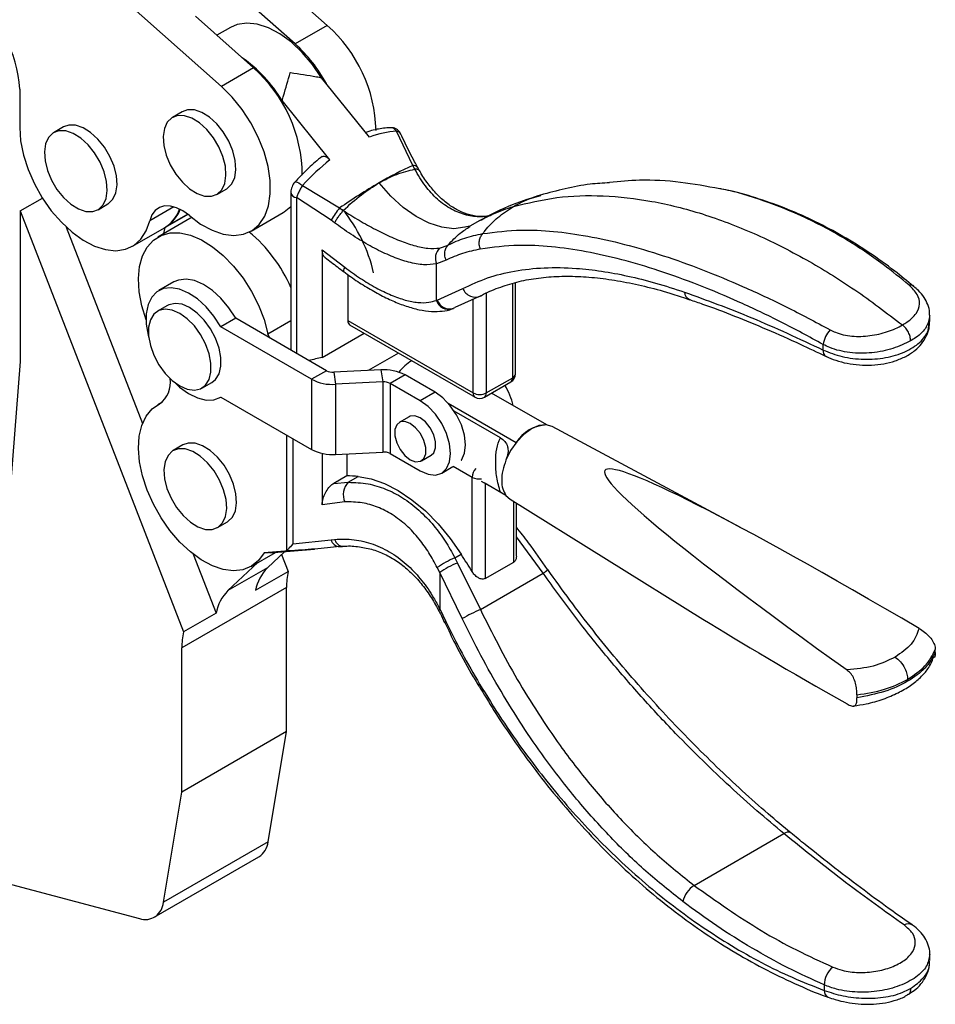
# Model space of a CAD drawing. Extents: x 35 to 398, y 17 to 289.
# Tile 6 of 7: x 332 to 398, y 156 to 226. Entities that reach past the tile are written whole.
import ezdxf

# ---------------------------------------------------------------- set-up
doc = ezdxf.new("R2010")
doc.units = 0
doc.layers.get('0').update_dxf_attribs({"linetype": 'CONTINUOUS'})

msp = doc.modelspace()

# ---------------------------------------------------------------- linework, layer by layer
at = {"color": 7, "linetype": 'CONTINUOUS'}
for p, q in [((354.1446, 226.0383), (339.9503, 238.6245)), ((346.6021, 221.6842), (332.4078, 234.2704)), ((351.8583, 224.7185), (347.6992, 228.4063)), ((348.8884, 223.004), (344.7294, 226.6919)), ((347.2344, 225.8975), (346.2598, 225.3349)), ((354.1446, 226.0383), (351.8583, 224.7185)), ((348.8884, 223.004), (346.6021, 221.6842)), ((357.1635, 218.0661), (353.7482, 222.3054)), ((332.1827, 221.484), (332.1827, 218.7622)), ((354.3351, 216.4333), (350.9198, 220.6726)), ((343.7947, 219.8801), (343.0876, 219.4719)), ((335.3094, 218.7906), (334.6023, 218.3824)), ((360.2713, 216.0267), (359.09, 218.4851)), ((360.4039, 215.7755), (360.2713, 216.0267)), ((360.7453, 215.6657), (360.6059, 215.9083)), ((352.3803, 214.6117), (355.0346, 213.0036)), ((346.2623, 213.9725), (346.9694, 214.3807)), ((351.5507, 214.1053), (351.5507, 202.8508)), ((332.2122, 212.7913), (333.8076, 213.7123)), ((337.777, 212.883), (338.4841, 213.2912)), ((354.4225, 212.1347), (351.9664, 213.7488)), ((332.2122, 212.7913), (343.8781, 182.7236)), ((332.2122, 212.7913), (332.2122, 202.0457)), ((344.1904, 212.5466), (342.5772, 211.6153)), ((344.1848, 212.5511), (342.6322, 211.6548)), ((348.7151, 211.3567), (351.0014, 212.6766)), ((355.0346, 213.0036), (355.2926, 212.8248)), ((344.3353, 212.248), (342.049, 210.9281)), ((342.5772, 211.6153), (342.6322, 211.6548)), ((344.4673, 212.3184), (344.3353, 212.248)), ((344.4631, 212.3217), (344.406, 212.2888)), ((344.4639, 212.3211), (344.406, 212.2888)), ((354.673, 211.9444), (354.4225, 212.1347)), ((364.3318, 211.6938), (363.9901, 211.6244)), ((365.0459, 212.1151), (364.337, 211.6987)), ((335.5073, 211.6413), (340.9542, 197.6024)), ((340.2298, 210.2672), (342.5161, 211.5871)), ((342.4888, 211.182), (342.5772, 211.6153)), ((362.1677, 210.1398), (362.7785, 210.3588)), ((362.7785, 210.3588), (362.7832, 210.364)), ((353.7852, 210.0198), (355.4026, 208.7706)), ((353.7852, 210.0198), (353.7852, 202.3315)), ((362.6472, 209.2805), (361.9465, 209.0206)), ((361.9465, 206.4066), (361.9465, 209.0206)), ((355.6115, 208.2599), (355.6115, 204.9644)), ((343.1822, 207.7185), (342.1216, 207.1062)), ((367.5919, 201.1545), (367.5919, 207.6791)), ((362.0123, 206.4299), (363.8445, 207.2522)), ((365.1285, 206.7337), (363.2755, 205.8875)), ((342.734, 206.0453), (342.0269, 205.6371)), ((361.9465, 206.4066), (362.0123, 206.4299)), ((364.5682, 199.7939), (364.5682, 206.5209)), ((363.1721, 205.8389), (363.2755, 205.8875)), ((397.1892, 204.8968), (397.1892, 205.3305)), ((347.6131, 205.1239), (346.5525, 204.5116)), ((354.0902, 201.3848), (347.6131, 205.1239)), ((349.9174, 204.0208), (351.5507, 204.9637)), ((355.6115, 204.9644), (364.5682, 199.7939)), ((355.7496, 204.6592), (364.7063, 199.4886)), ((353.0295, 200.7725), (346.5525, 204.5116)), ((353.7852, 202.3315), (356.7835, 204.0624)), ((389.5755, 202.8613), (389.5755, 203.2578)), ((359.2352, 202.647), (357.0704, 201.3973)), ((332.2122, 202.0457), (330.6872, 182.7977)), ((354.0902, 201.3848), (353.0295, 200.7725)), ((357.9851, 201.4435), (354.6197, 201.2735)), ((354.6197, 201.2735), (354.7504, 200.4109)), ((357.9851, 201.4435), (358.1159, 200.5809)), ((345.2016, 200.1376), (345.9088, 200.5458)), ((353.0295, 200.7725), (353.0295, 195.7644)), ((358.1159, 200.5809), (354.7504, 200.4109)), ((354.7504, 200.4109), (354.7504, 195.4028)), ((358.1159, 200.5809), (358.1159, 195.5728)), ((359.706, 201.0819), (358.6454, 200.4696)), ((358.6454, 200.4696), (358.6454, 195.4615)), ((360.7907, 199.2311), (358.6454, 200.4696)), ((361.8514, 199.8434), (359.706, 201.0819)), ((365.3729, 199.4886), (367.2585, 200.5772)), ((365.511, 199.7939), (367.3966, 200.8824)), ((361.8514, 199.8434), (360.7907, 199.2311)), ((369.824, 197.512), (365.8865, 199.7851)), ((342.3465, 199.1239), (342.049, 198.9522)), ((346.5212, 199.4849), (346.5529, 199.5032)), ((346.5525, 199.5035), (353.0295, 195.7644)), ((362.789, 199.056), (367.6437, 196.2534)), ((366.5184, 196.5901), (363.2172, 198.4958)), ((359.9991, 198.0983), (359.292, 197.6901)), ((383.6754, 190.1847), (370.2057, 197.395)), ((351.2746, 188.528), (351.2746, 196.7775)), ((343.8465, 196.0827), (343.1394, 195.6745)), ((353.7852, 195.4811), (353.7852, 191.8125)), ((354.7504, 195.4028), (358.1159, 195.5728)), ((355.5408, 195.4427), (355.5408, 193.8704)), ((358.6454, 195.4615), (360.7907, 194.223)), ((360.8752, 194.9476), (361.5823, 195.3558)), ((362.3239, 194.0712), (363.1253, 194.5338)), ((355.5408, 193.8704), (354.6197, 193.3386)), ((354.6197, 193.3386), (355.65, 193.4164)), ((355.65, 193.4164), (356.3631, 193.8281)), ((364.4975, 187.038), (364.4975, 193.7651)), ((366.5184, 192.7002), (365.1777, 193.4742)), ((366.9143, 192.4717), (365.3574, 193.3704)), ((355.4026, 192.0135), (353.7852, 191.8125)), ((366.9141, 192.4719), (367.2065, 192.1996)), ((367.2065, 192.1996), (380.9856, 183.6447)), ((367.6626, 188.1344), (367.6626, 191.9164)), ((346.3141, 190.1751), (347.0212, 190.5833)), ((351.6884, 189.0205), (354.4225, 189.3078)), ((354.4225, 189.3078), (354.673, 189.3368)), ((351.1148, 188.5054), (349.636, 188.3771)), ((351.1144, 188.4629), (349.8823, 187.3072)), ((350.0437, 188.3701), (353.241, 188.6473)), ((351.2746, 188.528), (351.1148, 188.5054)), ((344.5688, 188.286), (346.2057, 184.0672)), ((348.7151, 187.4049), (350.4477, 188.4051)), ((350.892, 188.2542), (351.3617, 187.0437)), ((363.2753, 188.0133), (363.7208, 188.2704)), ((363.2753, 188.0133), (363.4598, 187.6487)), ((347.0538, 185.6744), (349.1928, 187.6807)), ((349.8823, 187.3072), (347.0538, 185.6744)), ((349.0341, 185.7), (351.3617, 187.0437)), ((362.1827, 186.9634), (362.009, 187.3169)), ((363.4598, 187.6487), (365.0897, 184.3231)), ((365.4403, 186.5449), (367.4673, 187.7151)), ((362.1827, 186.9634), (362.1827, 184.3819)), ((363.7953, 183.6758), (362.1827, 186.9634)), ((365.0897, 184.3231), (369.5797, 186.9151)), ((351.2451, 185.9082), (343.7616, 181.588)), ((351.2451, 175.605), (351.2451, 185.9082)), ((362.1827, 184.3819), (362.6261, 183.4798)), ((346.2057, 184.0672), (343.8781, 182.7236)), ((343.7616, 171.2849), (343.7616, 181.588)), ((397.5836, 181.2495), (397.5836, 181.4736)), ((391.9802, 178.2388), (391.9802, 178.0146)), ((351.2451, 175.605), (343.7616, 171.2849)), ((349.9283, 167.7413), (351.2451, 175.605)), ((342.4448, 163.4212), (343.7616, 171.2849)), ((380.3579, 164.6248), (386.7676, 168.3251)), ((349.9283, 167.7413), (342.4448, 163.4212)), ((341.7901, 162.347), (349.2736, 166.6671)), ((331.5916, 164.7015), (340.7336, 162.2526)), ((397.1892, 159.2561), (397.1892, 159.6935)), ((389.6506, 157.5173), (389.6506, 157.1249)), ((389.9281, 156.6389), (389.9391, 156.6355))]:
    msp.add_line(p, q, dxfattribs=at)
at = {"color": 8, "linetype": 'CONTINUOUS'}
for p, q in [((343.1957, 213.0869), (341.473, 212.0924)), ((351.9664, 213.7488), (351.9664, 202.6108)), ((367.3966, 200.8824), (367.3966, 207.618)), ((365.511, 206.9079), (365.511, 199.7939)), ((342.3029, 199.0933), (342.1771, 199.0207)), ((351.6884, 196.5386), (351.6884, 189.0205)), ((364.4975, 193.7651), (363.1453, 194.5457)), ((365.4403, 193.3226), (365.4403, 186.5449)), ((367.4673, 187.7151), (367.4673, 192.0377)), ((369.5797, 186.9151), (367.6626, 189.5248))]:
    msp.add_line(p, q, dxfattribs=at)
at = {"color": 7, "linetype": 'CONTINUOUS', "flags": 128}
for points in [[(353.7482, 222.3054), (353.0973, 223.2568), (352.3698, 224.1135), (351.5878, 224.8494), (350.7749, 225.4425), (349.9558, 225.8746), (349.1552, 226.1328), (348.3973, 226.2092), (347.705, 226.1015), (347.2344, 225.8975)], [(344.3014, 212.4556), (345.1066, 211.8551), (345.9201, 211.4118), (346.7175, 211.1389), (347.4751, 211.0445), (348.1703, 211.1315), (348.7825, 211.3972), (349.2933, 211.8338), (349.6876, 212.4282), (349.9535, 213.1628), (350.0833, 214.0155), (350.0729, 214.9611), (349.9228, 215.9714), (349.6374, 217.0161), (349.2251, 218.0643), (348.6984, 219.0846), (348.0728, 220.0467), (347.367, 220.9219), (346.6021, 221.6842)], [(344.322, 214.3656), (344.8629, 214.0303), (345.3928, 213.8514), (345.881, 213.8393), (346.2991, 213.9947), (346.6229, 214.3087), (346.8334, 214.763), (346.9185, 215.3311), (346.8732, 215.98), (346.7001, 216.6721), (346.4094, 217.3671), (346.0178, 218.0246), (345.5482, 218.6064), (345.0279, 219.0787), (344.487, 219.4141), (343.9571, 219.593), (343.4689, 219.6051), (343.0507, 219.4496), (342.727, 219.1357), (342.5165, 218.6814), (342.4314, 218.1133), (342.4767, 217.4644), (342.6498, 216.7723), (342.9405, 216.0773), (343.3321, 215.4198), (343.8017, 214.838), (344.322, 214.3656)], [(346.9694, 214.3807), (347.0062, 214.4029), (347.33, 214.7169), (347.5405, 215.1712), (347.6256, 215.7393), (347.5803, 216.3882), (347.4072, 217.0803), (347.1165, 217.7753), (346.7249, 218.4328), (346.2553, 219.0146), (345.735, 219.4869), (345.1941, 219.8223), (344.6642, 220.0012), (344.176, 220.0133), (343.7947, 219.8801)], [(332.1827, 218.7622), (332.2511, 217.7989), (332.4543, 216.7845), (332.7863, 215.7486), (333.2377, 214.7212), (333.7952, 213.732), (334.4426, 212.8099), (335.1613, 211.9814), (335.9303, 211.2708), (336.7274, 210.6985), (337.5294, 210.2813), (338.313, 210.0312), (339.0556, 209.9554), (339.7355, 210.0562), (340.333, 210.3306), (340.8309, 210.7707), (341.2146, 211.3637), (341.473, 212.0924)], [(338.4841, 213.2912), (338.521, 213.3134), (338.8447, 213.6274), (339.0552, 214.0816), (339.1403, 214.6497), (339.095, 215.2987), (338.9219, 215.9908), (338.6312, 216.6858), (338.2396, 217.3433), (337.77, 217.9251), (337.2497, 218.3974), (336.7088, 218.7328), (336.1789, 218.9117), (335.6907, 218.9238), (335.3094, 218.7906)], [(335.8367, 213.2761), (336.3776, 212.9408), (336.9075, 212.7618), (337.3957, 212.7498), (337.8138, 212.9052), (338.1376, 213.2192), (338.3481, 213.6734), (338.4332, 214.2415), (338.3879, 214.8905), (338.2148, 215.5826), (337.9241, 216.2776), (337.5325, 216.9351), (337.0629, 217.5169), (336.5426, 217.9892), (336.0017, 218.3246), (335.4718, 218.5035), (334.9836, 218.5156), (334.5655, 218.3601), (334.2417, 218.0461), (334.0312, 217.5919), (333.9461, 217.0238), (333.9914, 216.3749), (334.1645, 215.6828), (334.4552, 214.9878), (334.8468, 214.3303), (335.3164, 213.7484), (335.8367, 213.2761)], [(344.3014, 212.4556), (343.8467, 212.7888), (343.3888, 213.0207), (342.9449, 213.1428), (342.532, 213.1502), (342.1657, 213.0427), (341.8598, 212.8244), (341.6259, 212.5036), (341.473, 212.0924)], [(351.0014, 212.6766), (351.0688, 212.7171), (351.5507, 213.1214)], [(341.2106, 205.027), (340.9076, 206.024), (340.7227, 207.017), (340.6685, 207.9577), (340.7465, 208.8199), (340.9545, 209.5792), (341.2867, 210.2145), (341.7337, 210.7078), (342.283, 211.0454), (342.9192, 211.2178), (343.6246, 211.2202), (344.3792, 211.0524), (345.1619, 210.7192), (345.9508, 210.23), (346.7237, 209.5984), (347.4591, 208.8421), (348.1361, 207.9825), (348.736, 207.0435), (349.2418, 206.0516), (349.6393, 205.0345), (349.9174, 204.0208), (349.9174, 204.0208)], [(347.6131, 205.1239), (347.1221, 205.8817), (346.5574, 206.5559), (345.9429, 207.118), (345.3047, 207.5442), (344.6698, 207.8164), (344.065, 207.9232), (343.5159, 207.8599), (343.1822, 207.7185)], [(346.5525, 204.5116), (346.0614, 205.2694), (345.4967, 205.9436), (344.8823, 206.5057), (344.244, 206.9319), (343.6091, 207.2041), (343.0043, 207.3109), (342.4553, 207.2476), (341.9853, 207.0171), (341.6141, 206.6289), (341.3576, 206.0997), (341.2266, 205.4517), (341.2266, 204.7125), (341.3576, 203.9133), (341.3978, 203.7542)], [(345.9088, 200.5458), (346.169, 200.7562), (346.4206, 201.1644), (346.5501, 201.6965), (346.5501, 202.3214), (346.4206, 203.003), (346.169, 203.7016), (345.8101, 204.3766), (345.3647, 204.9888), (344.8587, 205.5026), (344.3214, 205.8881), (343.7841, 206.1229), (343.2781, 206.1934), (342.8326, 206.0955), (342.734, 206.0453)], [(343.6143, 200.2948), (344.1516, 200.06), (344.6576, 199.9895), (345.103, 200.0874), (345.4619, 200.348), (345.7134, 200.7562), (345.843, 201.2883), (345.843, 201.9132), (345.7134, 202.5948), (345.4619, 203.2934), (345.103, 203.9684), (344.6576, 204.5806), (344.1516, 205.0944), (343.6143, 205.4799), (343.077, 205.7147), (342.5709, 205.7852), (342.1255, 205.6873), (341.7666, 205.4267), (341.5151, 205.0185), (341.3856, 204.4864), (341.3856, 203.8615), (341.5151, 203.1799), (341.7666, 202.4813), (342.1255, 201.8063), (342.5709, 201.1941), (343.077, 200.6803), (343.6143, 200.2948)], [(350.0596, 203.7116), (350.0565, 203.718), (349.9174, 204.0208)], [(343.2565, 200.5345), (343.6091, 200.2094), (344.244, 199.7485), (344.8823, 199.4378), (345.4967, 199.2905), (346.0614, 199.3127), (346.5525, 199.5035)], [(363.7247, 194.9967), (363.7293, 195.0032), (363.9459, 195.4821), (364.0198, 196.0876), (363.9459, 196.7783), (363.7293, 197.5073), (363.3847, 198.2248), (362.9356, 198.882), (362.4126, 199.4341), (361.8514, 199.8434)], [(349.636, 188.3771), (349.2376, 187.8206), (348.7311, 187.4142), (348.1309, 187.1693), (347.4535, 187.0928), (346.7182, 187.1868), (345.9454, 187.4487), (345.1568, 187.8712), (344.3746, 188.4423), (343.6205, 189.1462), (342.9158, 189.963), (342.2803, 190.8699), (341.7316, 191.8416), (341.2852, 192.8507), (340.9536, 193.8689), (340.7461, 194.8679), (340.6685, 195.8195), (340.723, 196.6971), (340.908, 197.4761), (341.2183, 198.1347), (341.6454, 198.6544), (342.1771, 199.0207)], [(360.7907, 194.223), (361.352, 193.9843), (361.8749, 193.9326), (362.324, 194.0713), (362.6687, 194.3909), (362.8853, 194.8698), (362.9592, 195.4753), (362.8853, 196.166), (362.6687, 196.895), (362.324, 197.6125), (361.8749, 198.2697), (361.352, 198.8218), (360.7907, 199.2311)], [(360.0836, 195.026), (360.4665, 194.8829), (360.8033, 194.913), (361.0532, 195.1127), (361.1862, 195.4579), (361.1862, 195.9069), (361.0532, 196.4056), (360.8033, 196.8938), (360.4665, 197.3127), (360.0836, 197.6117), (359.7007, 197.7548), (359.364, 197.7247), (359.114, 197.525), (358.981, 197.1799), (358.981, 196.7309), (359.114, 196.2322), (359.364, 195.7439), (359.7007, 195.325), (360.0836, 195.026)], [(361.5823, 195.3558), (361.7603, 195.5209), (361.8933, 195.8661), (361.8933, 196.3151), (361.7603, 196.8138), (361.5104, 197.302), (361.1736, 197.7209), (360.7907, 198.0199), (360.4078, 198.163), (360.0711, 198.1329), (359.9991, 198.0983)], [(370.2057, 197.395), (369.7797, 197.5163), (369.2747, 197.4622), (368.7339, 197.2309), (368.1931, 196.8378), (367.6881, 196.3088), (367.2521, 195.6789), (366.9141, 194.9896)], [(347.0212, 190.5833), (347.058, 190.6056), (347.3818, 190.9195), (347.5923, 191.3738), (347.6774, 191.9419), (347.6321, 192.5908), (347.459, 193.2829), (347.1683, 193.9779), (346.7767, 194.6354), (346.3071, 195.2172), (345.7868, 195.6895), (345.2459, 196.0249), (344.716, 196.2038), (344.2278, 196.2159), (343.8465, 196.0827)], [(344.3738, 190.5683), (344.9147, 190.2329), (345.4446, 190.054), (345.9328, 190.0419), (346.3509, 190.1974), (346.6746, 190.5113), (346.8852, 190.9656), (346.9703, 191.5337), (346.925, 192.1826), (346.7519, 192.8747), (346.4611, 193.5697), (346.0696, 194.2272), (345.6, 194.809), (345.0797, 195.2813), (344.5388, 195.6167), (344.0089, 195.7956), (343.5207, 195.8077), (343.1025, 195.6522), (342.7788, 195.3383), (342.5683, 194.884), (342.4832, 194.3159), (342.5285, 193.667), (342.7016, 192.9749), (342.9923, 192.2799), (343.3839, 191.6224), (343.8535, 191.0406), (344.3738, 190.5683)], [(356.3631, 193.8281), (357.2888, 193.6623), (358.2497, 193.325), (359.2275, 192.8226), (360.2033, 192.1647), (361.1584, 191.3641), (362.0746, 190.4359), (362.9342, 189.398), (363.7208, 188.2704)]]:
    msp.add_lwpolyline(points, dxfattribs=at)
at = {"color": 8, "linetype": 'CONTINUOUS', "flags": 128}
for points in [[(351.8426, 214.8469), (351.8618, 214.8606), (351.9243, 214.8666), (352.0139, 214.8421), (352.1247, 214.7889), (352.2496, 214.7104), (352.3803, 214.6117)], [(364.0097, 211.6296), (363.9813, 211.6221), (363.1885, 211.5262), (362.3282, 211.6262), (361.4233, 211.9194), (360.4982, 212.3979), (359.5776, 213.0488), (358.6862, 213.8548), (357.848, 214.7943)], [(355.4026, 208.7706), (355.3468, 208.6494), (355.3159, 208.5544), (355.3113, 208.4899), (355.3233, 208.465)], [(362.1827, 184.3819), (362.1374, 184.3327), (362.1122, 184.2925), (362.1075, 184.2621), (362.1104, 184.2546)]]:
    msp.add_lwpolyline(points, dxfattribs=at)
at = {"color": 7, "linetype": 'CONTINUOUS'}
for centre, radius, start, end in [((323.9949, 221.1114), 8.1963, 2.605468, 57.394525), ((347.3238, 218.302), 10.3138, 1.350706, 48.598538), ((344.5931, 216.711), 10.8122, 28.589592, 47.782599), ((342.5271, 215.707), 9.7517, 30.611041, 55.374934), ((342.1301, 215.3116), 10.2395, 0.137181, 48.6986), ((358.6663, 218.2559), 0.4817, 28.415737, 89.607678), ((369.2803, 195.3141), 22.587, 113.506588, 120.407312), ((378.8538, 178.6851), 41.7746, 120.187897, 124.763136), ((341.1738, 213.7939), 2.583, 301.309676, 340.311468), ((341.2047, 213.8613), 2.628, 302.901158, 338.559777), ((360.5658, 208.4572), 7.1599, 140.581633, 149.094678), ((346.7138, 205.9311), 11.0204, 12.812242, 39.228487), ((341.7036, 203.045), 10.7354, 23.470697, 50.146156), ((362.9268, 209.4084), 1.0542, 136.064429, 201.581267), ((364.7276, 207.5901), 0.9456, 200.941082, 295.086092), ((355.9377, 204.9282), 0.3282, 173.651046, 235.036778), ((391.4709, 203.0072), 1.9118, 137.223587, 172.468406), ((362.2741, 198.7883), 3.9084, 122.206504, 140.409261), ((354.55, 202.2576), 0.9865, 242.217049, 274.050754), ((358.2116, 198.2455), 3.2061, 62.216944, 94.050808), ((366.9252, 201.1545), 0.6667, 299.997312, 0), ((341.1095, 200.5174), 1.8385, 305.498878, 9.469636), ((354.524, 203.609), 3.2061, 242.21697, 274.050802), ((358.1855, 199.5969), 0.9865, 62.216879, 94.050853), ((365.0396, 200.7037), 1.0247, 242.609641, 297.390413), ((362.5421, 197.7278), 5.0337, 13.328133, 31.245182), ((365.0396, 200.066), 0.6667, 240.002688, 299.997312), ((369.9468, 194.7817), 2.7331, 92.574416, 147.420207), ((354.524, 198.6008), 3.2061, 242.21697, 274.050802), ((358.1855, 194.5888), 0.9865, 62.216879, 94.050853), ((356.5943, 192.5266), 1.2975, 136.700176, 203.292754), ((355.3646, 182.439), 11.4327, 84.989925, 89.117025), ((355.0411, 189.4598), 0.637, 193.80232, 269.415875), ((365.3646, 182.7144), 5.6959, 111.518741, 126.095502), ((266.8678, 126.3674), 114.9456, 31.858312, 32.584457), ((352.0564, 185.1324), 3.0752, 134.991417, 169.362348), ((356.5138, 185.9413), 5.2687, 167.922556, 180.360463), ((365.4711, 182.3678), 5.6509, 110.849614, 125.585345), ((349.228, 183.4996), 3.0752, 134.991417, 169.362348), ((368.9068, 175.0718), 10.0078, 112.421136, 120.713544), ((349.0302, 181.6212), 5.2687, 167.922556, 180.360463), ((348.48, 167.8875), 1.4557, 303.038903, 354.238918), ((381.4092, 163.0067), 1.9297, 123.010272, 165.818471), ((341.1389, 163.4962), 1.308, 251.949526, 356.709896), ((391.3561, 157.4909), 1.7057, 130.158151, 179.112946)]:
    msp.add_arc(centre, radius, start, end, dxfattribs=at)
at = {"color": 8, "linetype": 'CONTINUOUS'}
for centre, radius, start, end in [((360.3351, 215.6829), 0.3497, 39.685553, 100.501338), ((352.0014, 214.21), 0.4625, 193.023844, 265.667207), ((395.7859, 207.0592), 0.4427, 53.029209, 99.911217), ((380.2656, 207.0295), 0.6075, 182.840567, 248.22669), ((362.827, 206.6973), 0.9272, 198.272878, 285.597097), ((362.8954, 206.7295), 0.9326, 198.739894, 287.2551), ((390.0102, 202.781), 0.442, 169.542459, 237.607904), ((367.2583, 201.1878), 0.3353, 294.374215, 354.305704), ((367.0667, 200.8478), 0.3318, 305.33328, 5.979155), ((364.8848, 199.7533), 0.3192, 172.691246, 235.996578), ((365.1906, 199.755), 0.3228, 304.394424, 6.918011), ((365.5252, 193.7168), 1.0288, 138.321064, 177.308979), ((364.9695, 194.6793), 1.0289, 242.694454, 281.677877), ((368.541, 188.518), 1.91, 302.945497, 315.710829), ((387.0583, 167.9513), 0.4735, 64.754173, 127.871878), ((395.6461, 161.3042), 0.5728, 59.813583, 120.372498), ((390.1589, 157.0929), 0.5093, 176.388888, 243.05751)]:
    msp.add_arc(centre, radius, start, end, dxfattribs=at)
at = {"color": 7, "linetype": 'CONTINUOUS'}
for centre, major_axis, ratio, start_param, end_param in [((355.5172, 205.7566), (5.7646, 12.3253), 0.556504, 0.2887613, 0.5141284), ((355.5172, 205.7566), (5.7646, 12.3253), 0.556504, 0.8312449, 1.056612), ((343.1824, 193.8859), (23.2696, 8.5141), 0.2024587, 1.0251464, 1.0700714), ((438.6911, 152.4414), (64.7024, -41.8149), 0.0476696, 2.3130904, 3.9212551), ((438.6911, 156.3503), (64.7144, -32.6675), 0.047629, 3.6359208, 3.9144958)]:
    msp.add_ellipse(centre, major_axis=major_axis, ratio=ratio, start_param=start_param, end_param=end_param, dxfattribs=at)
for points, knots in [([(350.9198, 220.6726), (350.9552, 220.7873), (351.1657, 221.468), (351.3558, 222.1313), (351.5018, 222.6653), (351.5031, 222.67)], [0, 0, 0, 0, 0.1671866, 0.9925722, 1, 1, 1, 1]), ([(351.5031, 222.67), (351.5088, 222.6693), (352.1491, 222.5893), (352.9045, 222.4717), (353.6266, 222.3294), (353.7482, 222.3054)], [0, 0, 0, 0, 0.0074278, 0.8328134, 1, 1, 1, 1]), ([(358.6694, 218.7375), (358.4999, 218.726), (358.0183, 218.6934), (357.4222, 218.5787), (356.995, 218.4359), (356.893, 218.4018)], [0, 0, 0, 0, 0.2926399, 0.8310789, 1, 1, 1, 1]), ([(359.3963, 218.2777), (359.3838, 218.3123), (359.3393, 218.4348), (359.1651, 218.6026), (358.9197, 218.7298), (358.744, 218.7308), (358.6713, 218.7313)], [0, 0, 0, 0, 0.12066045, 0.42775686, 0.76319152, 1, 1, 1, 1]), ([(360.6078, 215.9087), (360.5357, 216.039), (360.2141, 216.6207), (359.8062, 217.424), (359.5124, 218.0701), (359.4152, 218.2838)], [0, 0, 0, 0, 0.1619285, 0.7228389, 1, 1, 1, 1]), ([(353.7876, 216.6858), (353.6206, 216.5503), (353.1336, 216.1553), (352.4809, 215.54), (352.0133, 215.0322), (351.8426, 214.8469)], [0, 0, 0, 0, 0.2489005, 0.7257608, 1, 1, 1, 1]), ([(353.7456, 216.6498), (353.7815, 216.6711), (353.855, 216.7147), (354.0053, 216.6934), (354.1645, 216.6091), (354.2749, 216.5064), (354.3277, 216.4422), (354.3351, 216.4333)], [0, 0, 0, 0, 0.2340499, 0.4792513, 0.7209196, 0.9610249, 1, 1, 1, 1]), ([(357.848, 214.7943), (358.2715, 215.0176), (359.1415, 215.4765), (359.9753, 215.674), (360.4031, 215.7754)], [0, 0, 0, 0, 0.4868228, 1, 1, 1, 1]), ([(360.7308, 215.6645), (360.7245, 215.6778), (360.7034, 215.7225), (360.6227, 215.7597), (360.5219, 215.7785), (360.451, 215.7798), (360.4165, 215.7771), (360.4067, 215.7764), (360.4041, 215.7757), (360.4038, 215.7756)], [0, 0, 0, 0, 0.154262, 0.5163058, 0.7781171, 0.9393942, 0.9822776, 0.9979186, 1, 1, 1, 1]), ([(365.7063, 212.4315), (365.5132, 212.4121), (365.0668, 212.3674), (364.3489, 212.4865), (363.5851, 212.7665), (362.8431, 213.2061), (362.1475, 213.786), (361.5001, 214.5185), (361.0306, 215.153), (360.8021, 215.5736), (360.7476, 215.6739)], [0, 0, 0, 0, 0.1120046, 0.2588117, 0.4022432, 0.5408967, 0.6795341, 0.8167432, 0.9562961, 1, 1, 1, 1]), ([(351.8441, 214.8473), (351.8424, 214.8458), (351.7462, 214.7614), (351.6222, 214.5181), (351.5452, 214.2563), (351.5523, 214.1175), (351.5529, 214.1056)], [0, 0, 0, 0, 0.0085303, 0.4762491, 0.9550469, 1, 1, 1, 1]), ([(352.3803, 214.6117), (352.3633, 214.5862), (352.2933, 214.4811), (352.1742, 214.2729), (352.0439, 213.995), (351.992, 213.83), (351.9664, 213.7488)], [0, 0, 0, 0, 0.0936576, 0.3869563, 0.6981358, 1, 1, 1, 1]), ([(355.2933, 212.8255), (355.7218, 213.2186), (356.557, 213.9845), (357.4253, 214.5291), (357.848, 214.7943)], [0, 0, 0, 0, 0.5131773, 1, 1, 1, 1]), ([(374.3186, 214.807), (373.855, 214.7791), (372.174, 214.6779), (370.5567, 214.241), (369.3855, 213.9247)], [0, 0, 0, 0, 0.2758089, 1, 1, 1, 1]), ([(382.182, 214.3732), (381.2501, 214.5463), (379.3389, 214.9014), (376.6993, 215.046), (375.0259, 214.8933), (374.3166, 214.8286)], [0, 0, 0, 0, 0.3541266, 0.7262448, 1, 1, 1, 1]), ([(369.4465, 213.9422), (368.7465, 213.7224), (367.2485, 213.252), (365.8114, 212.5102), (365.0459, 212.1151)], [0, 0, 0, 0, 0.4672604, 1, 1, 1, 1]), ([(367.4549, 213.1103), (368.4742, 213.357), (370.5129, 213.8505), (373.8403, 213.9435), (377.3183, 213.5598), (380.9295, 212.657), (384.6281, 211.2602), (388.2745, 209.4214), (391.8312, 207.2377), (394.1066, 205.5123), (395.2444, 204.6496)], [0, 0, 0, 0, 0.1275017, 0.2550034, 0.3825052, 0.5100068, 0.6375086, 0.7650104, 0.8825051, 1, 1, 1, 1]), ([(396.0283, 207.4015), (395.5846, 207.7721), (394.5519, 208.6348), (392.866, 209.8282), (390.9807, 211.0077), (389.038, 212.0418), (387.0469, 212.9345), (385.0133, 213.6627), (383.4288, 214.1373), (382.5216, 214.3111), (382.3095, 214.3518)], [0, 0, 0, 0, 0.10472562, 0.24375189, 0.38412056, 0.52571337, 0.66836593, 0.81187632, 0.95602138, 1, 1, 1, 1]), ([(365.261, 211.1723), (365.3152, 211.2435), (365.6305, 211.6577), (366.3021, 212.3624), (367.0697, 212.8604), (367.4549, 213.1103)], [0, 0, 0, 0, 0.0937472, 0.5453122, 1, 1, 1, 1]), ([(354.673, 211.9444), (354.7112, 212.0095), (354.7875, 212.1398), (354.9443, 212.3715), (355.1175, 212.6088), (355.2342, 212.7528), (355.2926, 212.8248)], [0, 0, 0, 0, 0.2500001, 0.4999998, 0.7500003, 1, 1, 1, 1]), ([(355.2937, 212.8264), (355.4718, 212.7122), (356.0473, 212.3433), (357.025, 211.7701), (358.2034, 211.1544), (359.3255, 210.6566), (360.3938, 210.289), (361.3682, 210.0812), (361.9011, 210.1203), (362.1677, 210.1398)], [0, 0, 0, 0, 0.06677213, 0.21566319, 0.36445293, 0.51546186, 0.66644408, 0.83318201, 1, 1, 1, 1]), ([(361.9465, 209.0206), (361.6535, 208.9806), (361.0675, 208.9005), (360.0117, 209.0916), (358.8698, 209.4787), (357.6874, 210.0258), (356.461, 210.721), (355.4504, 211.3797), (354.8589, 211.8093), (354.673, 211.9443)], [0, 0, 0, 0, 0.1677575, 0.3354284, 0.4862917, 0.6371718, 0.7847004, 0.932317, 1, 1, 1, 1]), ([(362.7832, 210.364), (363.0529, 210.6531), (363.5095, 211.1426), (364.1135, 211.5299), (364.3608, 211.6884)], [0, 0, 0, 0, 0.5906478, 1, 1, 1, 1]), ([(362.7832, 210.364), (363.1716, 210.5401), (363.9506, 210.8933), (364.8235, 211.0792), (365.2612, 211.1725)], [0, 0, 0, 0, 0.4986502, 1, 1, 1, 1]), ([(365.0835, 210.0706), (365.0547, 210.1676), (364.9971, 210.3617), (365.0102, 210.6665), (365.0923, 210.9521), (365.2049, 211.099), (365.2612, 211.1725)], [0, 0, 0, 0, 0.25, 0.5000003, 0.7499993, 1, 1, 1, 1]), ([(365.2609, 211.1721), (366.1647, 211.2887), (367.7572, 211.4943), (370.2979, 211.3651), (372.7498, 211.0273), (375.3646, 210.4453), (378.1071, 209.6379), (380.9426, 208.6244), (383.878, 207.4043), (386.9199, 205.9872), (389.0183, 204.8662), (390.0675, 204.3056)], [0, 0, 0, 0, 0.1394477, 0.2456854, 0.3519263, 0.460758, 0.5695911, 0.6759048, 0.7822171, 0.8911108, 1, 1, 1, 1]), ([(362.6472, 209.2805), (362.6432, 209.2893), (362.6153, 209.3515), (362.5574, 209.5224), (362.5303, 209.8013), (362.5964, 210.1188), (362.7178, 210.2788), (362.7785, 210.3588)], [0, 0, 0, 0, 0.0239153, 0.1689709, 0.4459982, 0.7229988, 1, 1, 1, 1]), ([(389.5755, 203.2578), (388.5694, 203.8032), (386.5573, 204.8941), (383.5867, 206.3003), (380.6693, 207.5305), (377.8494, 208.5476), (375.1618, 209.344), (372.5927, 209.9228), (370.1399, 210.2663), (367.5815, 210.3961), (365.9817, 210.1876), (365.0835, 210.0706)], [0, 0, 0, 0, 0.10635935, 0.21272286, 0.32167346, 0.43062555, 0.53688003, 0.64313315, 0.75193195, 0.86072708, 1, 1, 1, 1]), ([(354.0101, 209.4678), (353.9935, 209.4772), (353.9033, 209.528), (353.8133, 209.7148), (353.7941, 209.9235), (353.7852, 210.0198)], [0, 0, 0, 0, 0.1086151, 0.588821, 1, 1, 1, 1]), ([(365.0835, 210.0706), (364.6559, 209.9797), (363.7986, 209.7976), (363.0317, 209.4531), (362.6472, 209.2805)], [0, 0, 0, 0, 0.4986707, 1, 1, 1, 1]), ([(354.0029, 209.4582), (354.1469, 209.3488), (354.5894, 209.0129), (355.0272, 208.6851), (355.3224, 208.4641)], [0, 0, 0, 0, 0.3256638, 1, 1, 1, 1]), ([(355.3291, 208.4724), (355.4926, 208.3472), (355.9896, 207.9667), (356.8406, 207.4158), (357.8528, 206.8284), (358.8395, 206.3492), (359.7968, 205.9736), (360.7233, 205.7178), (361.5834, 205.5945), (362.36, 205.6303), (362.8551, 205.7006), (363.0706, 205.804), (363.0771, 205.8071)], [0, 0, 0, 0, 0.05892614, 0.17920528, 0.29902972, 0.4175024, 0.53623168, 0.65797317, 0.78114529, 0.89163449, 0.99671496, 1, 1, 1, 1]), ([(355.4026, 208.7706), (355.7746, 208.4979), (356.5184, 207.9525), (357.645, 207.2846), (358.7296, 206.7602), (359.7379, 206.4035), (360.6355, 206.2329), (361.3754, 206.2296), (361.7697, 206.3518), (361.9465, 206.4066)], [0, 0, 0, 0, 0.1481761, 0.2962907, 0.4444055, 0.5925187, 0.7373463, 0.8822236, 1, 1, 1, 1]), ([(363.8445, 207.2522), (364.4185, 207.5209), (365.5666, 208.0583), (367.5129, 208.5397), (369.6287, 208.775), (371.7282, 208.7392), (373.7368, 208.5144), (375.6257, 208.163), (377.5947, 207.6735), (378.9708, 207.2241), (379.6589, 206.9994)], [0, 0, 0, 0, 0.1402044, 0.2804074, 0.4245688, 0.5687276, 0.6756455, 0.7825627, 0.8912816, 1, 1, 1, 1]), ([(365.1118, 206.7188), (365.1317, 206.7311), (365.5255, 206.9722), (366.3747, 207.3139), (367.6659, 207.7331), (369.0496, 207.999), (370.5084, 208.1333), (372.036, 208.1341), (373.6321, 208.0055), (375.2941, 207.7531), (377.0294, 207.372), (378.6151, 206.9421), (379.6437, 206.5891), (380.0488, 206.4501)], [0, 0, 0, 0, 0.00572594, 0.11283477, 0.21930595, 0.32464193, 0.42873011, 0.53167006, 0.63266089, 0.73294898, 0.83354211, 0.9344532, 1, 1, 1, 1]), ([(395.2444, 204.6496), (395.3497, 204.714), (395.7587, 204.9642), (396.2729, 205.4595), (396.5237, 206.1336), (396.3689, 206.8294), (395.9282, 207.2746), (395.7097, 207.4954)], [0, 0, 0, 0, 0.082756, 0.3214444, 0.5536779, 0.7786982, 1, 1, 1, 1]), ([(379.6589, 206.9994), (381.2462, 206.423), (384.4394, 205.2636), (387.8569, 203.6651), (389.5755, 202.8613)], [0, 0, 0, 0, 0.497119, 1, 1, 1, 1]), ([(397.1696, 205.3565), (397.1743, 205.42), (397.1931, 205.6741), (397.0591, 206.1105), (396.7889, 206.637), (396.4474, 207.0683), (396.1575, 207.3079), (396.043, 207.4026)], [0, 0, 0, 0, 0.0808863, 0.3235081, 0.5693172, 0.829957, 1, 1, 1, 1]), ([(380.0384, 206.4571), (380.3459, 206.3542), (381.3868, 206.0061), (383.2279, 205.3009), (385.5519, 204.3462), (387.7367, 203.3822), (389.1605, 202.6979), (389.777, 202.4016)], [0, 0, 0, 0, 0.1004681, 0.3400436, 0.5795062, 0.817916, 1, 1, 1, 1]), ([(363.0759, 205.8046), (363.0986, 205.8118), (363.131, 205.8223), (363.1621, 205.8361), (363.1715, 205.8403)], [0, 0, 0, 0, 0.69743058, 1, 1, 1, 1]), ([(389.775, 202.4114), (390.0018, 202.311), (390.4755, 202.1013), (391.2875, 201.8969), (392.1567, 201.7792), (393.0384, 201.7682), (393.9081, 201.8639), (394.7335, 202.071), (395.491, 202.3898), (396.1228, 202.802), (396.6169, 203.2903), (396.9559, 203.8203), (397.1607, 204.3672), (397.1702, 204.7317), (397.1745, 204.8976)], [0, 0, 0, 0, 0.0815024, 0.1702313, 0.257796, 0.3460739, 0.4341439, 0.5237301, 0.6135221, 0.7041509, 0.7847948, 0.8626362, 0.9375007, 1, 1, 1, 1]), ([(390.0675, 204.3056), (390.1913, 204.2437), (390.6535, 204.0128), (391.6233, 203.8045), (392.9341, 203.846), (394.2043, 204.1457), (394.9311, 204.4687), (395.2444, 204.6496), (395.2444, 204.6496)], [0, 0, 0, 0, 0.0816902, 0.304955, 0.533591, 0.7653702, 0.9999929, 1, 1, 1, 1]), ([(395.8223, 203.5131), (395.8141, 203.6124), (395.7976, 203.8109), (395.6688, 204.1332), (395.4812, 204.433), (395.3233, 204.5774), (395.2444, 204.6496)], [0, 0, 0, 0, 0.2500001, 0.5000005, 0.7499992, 1, 1, 1, 1]), ([(395.8223, 203.5131), (395.4166, 203.3161), (394.6055, 202.9222), (393.0548, 202.6198), (391.4737, 202.6218), (390.2975, 202.9007), (389.7287, 203.182), (389.5755, 203.2578)], [0, 0, 0, 0, 0.2285658, 0.4569893, 0.6867648, 0.9156285, 1, 1, 1, 1]), ([(366.5184, 192.7002), (366.4167, 193.0628), (366.2074, 193.8091), (366.1849, 194.8353), (366.2074, 195.8381), (366.4161, 196.3427), (366.5184, 196.5901)], [0, 0, 0, 0, 0.2430291, 0.5002481, 0.7549439, 1, 1, 1, 1]), ([(366.5184, 196.5901), (366.6293, 196.5112), (366.8519, 196.3528), (367.0412, 195.9965), (367.0868, 195.5709), (367.001, 195.2404), (366.9308, 195.0379), (366.9141, 194.9896)], [0, 0, 0, 0, 0.2461206, 0.4939715, 0.6776451, 0.9232259, 1, 1, 1, 1]), ([(366.9141, 194.9896), (366.8287, 194.7424), (366.658, 194.2478), (366.5898, 193.5436), (366.658, 192.9181), (366.8287, 192.6206), (366.9141, 192.4719)], [0, 0, 0, 0, 0.25, 0.5, 0.75, 1, 1, 1, 1]), ([(366.9141, 194.9896), (366.8287, 194.7424), (366.658, 194.2478), (366.5898, 193.5436), (366.658, 192.9181), (366.8287, 192.6206), (366.9141, 192.4719)], [0, 0, 0, 0, 0.25, 0.5, 0.75, 1, 1, 1, 1]), ([(355.65, 193.4164), (356.122, 193.4007), (357.0113, 193.3709), (358.3234, 192.964), (359.5517, 192.3405), (360.7146, 191.4553), (361.7304, 190.3956), (362.5909, 189.2373), (363.0472, 188.4213), (363.2753, 188.0133)], [0, 0, 0, 0, 0.1621661, 0.305548, 0.4489085, 0.5971243, 0.7453572, 0.872671, 1, 1, 1, 1]), ([(353.7852, 191.8125), (353.7999, 191.9607), (353.8272, 192.2348), (354.0114, 192.67), (354.2546, 193.0399), (354.4789, 193.2527), (354.5991, 193.3261), (354.6197, 193.3386)], [0, 0, 0, 0, 0.2671829, 0.4943542, 0.7329444, 0.9542009, 1, 1, 1, 1]), ([(366.8977, 192.4813), (366.8896, 192.486), (366.8099, 192.532), (366.6564, 192.6206), (366.5184, 192.7002)], [0, 0, 0, 0, 0.1012259, 1, 1, 1, 1]), ([(362.009, 187.3169), (361.8162, 187.6782), (361.4306, 188.4008), (360.6959, 189.4263), (359.8215, 190.3603), (358.8143, 191.1341), (357.7439, 191.6685), (356.5955, 192.005), (355.8169, 192.0106), (355.4026, 192.0135)], [0, 0, 0, 0, 0.1282597, 0.2564865, 0.4043116, 0.5520989, 0.6948328, 0.8375989, 1, 1, 1, 1]), ([(369.8933, 187.1746), (369.4469, 187.8198), (368.7326, 188.8524), (367.9545, 189.8389), (367.6626, 190.209)], [0, 0, 0, 0, 0.6248639, 1, 1, 1, 1]), ([(354.673, 189.337), (354.6779, 189.3374), (355.1382, 189.3763), (356.0677, 189.3577), (357.444, 189.0388), (358.757, 188.4017), (359.9295, 187.5117), (360.9313, 186.4134), (361.6637, 185.3571), (362.042, 184.6464), (362.1827, 184.3819)], [0, 0, 0, 0, 0.0017142, 0.1602035, 0.3185549, 0.4751095, 0.6316347, 0.7736822, 0.915781, 1, 1, 1, 1]), ([(354.673, 189.3368), (354.6735, 189.3353), (354.6749, 189.331), (354.68, 189.3178), (354.6978, 189.2746), (354.7403, 189.1881), (354.8223, 189.0608), (354.9426, 188.9367), (355.0754, 188.8619), (355.1852, 188.8397), (355.2496, 188.8419), (355.2808, 188.8465), (355.2892, 188.8481), (355.2921, 188.8486), (355.2924, 188.8486)], [0, 0, 0, 0, 0.0046398, 0.0128265, 0.0398592, 0.1365337, 0.2899421, 0.4999234, 0.7139969, 0.8688026, 0.9641641, 0.9895205, 0.9987693, 1, 1, 1, 1]), ([(355.0346, 188.8229), (354.4523, 188.7628), (353.2813, 188.6419), (351.9335, 188.5421), (351.1958, 188.509), (351.1148, 188.5054)], [0, 0, 0, 0, 0.4682072, 0.9416261, 1, 1, 1, 1]), ([(351.6884, 189.0205), (351.6876, 189.0195), (351.5678, 188.8721), (351.385, 188.6586), (351.3042, 188.563), (351.2746, 188.528)], [0, 0, 0, 0, 0.0045307, 0.6358416, 1, 1, 1, 1]), ([(355.0089, 188.8187), (355.0666, 188.8254), (355.1484, 188.8348), (355.229, 188.8398), (355.2527, 188.8413)], [0, 0, 0, 0, 0.7050194, 1, 1, 1, 1]), ([(355.2667, 188.8328), (355.3186, 188.8396), (355.7056, 188.8904), (356.4357, 188.8244), (357.424, 188.6272), (358.3577, 188.2526), (359.2344, 187.7334), (360.0437, 187.0813), (360.7832, 186.3014), (361.4464, 185.4052), (361.8862, 184.7115), (362.0802, 184.3032), (362.1045, 184.2521)], [0, 0, 0, 0, 0.0203129, 0.1515411, 0.2790005, 0.4011624, 0.5194885, 0.6362961, 0.7511875, 0.8658106, 0.9831848, 1, 1, 1, 1]), ([(350.0416, 188.398), (349.915, 188.3796), (349.7851, 188.3607), (349.6398, 188.3767), (349.636, 188.3771)], [0, 0, 0, 0, 0.9740569, 1, 1, 1, 1]), ([(367.6603, 188.1346), (367.6565, 188.0682), (367.6493, 187.944), (367.5765, 187.7966), (367.5012, 187.7404), (367.4673, 187.7151)], [0, 0, 0, 0, 0.386554, 0.7237999, 1, 1, 1, 1]), ([(387.2604, 168.3793), (386.7204, 168.828), (385.5688, 169.7847), (383.7979, 171.3654), (381.9604, 173.0891), (380.1361, 174.8963), (378.3361, 176.7751), (376.5644, 178.7244), (374.8248, 180.7446), (373.1232, 182.838), (371.4719, 184.9833), (370.4276, 186.4535), (369.9082, 187.1845)], [0, 0, 0, 0, 0.089385, 0.1906062, 0.2918334, 0.3929345, 0.4938074, 0.5941718, 0.6951616, 0.7969035, 0.899011, 1, 1, 1, 1]), ([(365.4403, 186.5449), (365.3937, 186.5258), (365.3005, 186.4877), (365.117, 186.5081), (364.8969, 186.6046), (364.6718, 186.7897), (364.5528, 186.9592), (364.4975, 187.038)], [0, 0, 0, 0, 0.1478945, 0.2951689, 0.4973905, 0.7663265, 1, 1, 1, 1]), ([(386.7676, 168.3251), (386.1278, 168.8604), (384.8482, 169.9311), (382.91, 171.6768), (380.9676, 173.5219), (378.8425, 175.6599), (376.5656, 178.103), (374.1514, 180.8987), (371.7978, 183.8307), (370.3191, 185.887), (369.5797, 186.9151)], [0, 0, 0, 0, 0.1068096, 0.2136199, 0.3222594, 0.4308999, 0.5711693, 0.7114414, 0.8557196, 1, 1, 1, 1]), ([(362.1082, 184.2536), (362.1491, 184.1766), (362.2976, 183.8969), (362.4289, 183.602), (362.5241, 183.3883)], [0, 0, 0, 0, 0.2754532, 1, 1, 1, 1]), ([(365.0897, 184.3231), (365.9382, 182.6397), (367.2181, 180.1004), (369.1914, 176.9136), (370.9139, 174.3851), (372.909, 171.7935), (375.2254, 169.1798), (377.6989, 166.7501), (379.4716, 165.3333), (380.3579, 164.6248)], [0, 0, 0, 0, 0.2155972, 0.3252134, 0.4348283, 0.5740386, 0.7132455, 0.856624, 1, 1, 1, 1]), ([(379.5383, 163.4794), (378.6528, 164.1851), (376.8817, 165.5964), (374.3533, 168.0538), (371.9351, 170.7518), (369.8411, 173.4521), (368.0572, 176.0454), (366.5399, 178.4907), (365.1067, 181.0309), (364.2325, 182.7942), (363.7953, 183.6758)], [0, 0, 0, 0, 0.1393129, 0.2786276, 0.4220942, 0.5655639, 0.6732892, 0.7810153, 0.8905073, 1, 1, 1, 1]), ([(362.6261, 183.4798), (362.6223, 183.4772), (362.5973, 183.4606), (362.544, 183.4225), (362.5396, 183.407), (362.5367, 183.397)], [0, 0, 0, 0, 0.0595171, 0.3919008, 1, 1, 1, 1]), ([(362.5441, 183.4004), (362.7934, 182.8837), (363.3911, 181.6447), (364.209, 180.1278), (364.8004, 179.1562), (364.9826, 178.8569)], [0, 0, 0, 0, 0.3311698, 0.7939901, 1, 1, 1, 1]), ([(362.6261, 183.4798), (363.0027, 182.7171), (363.7579, 181.1875), (364.606, 179.7339), (365.0312, 179.0052)], [0, 0, 0, 0, 0.49864189, 1, 1, 1, 1]), ([(396.4224, 182.9804), (396.2799, 182.5911), (395.995, 181.8127), (395.1441, 181.2254), (394.7187, 180.9318)], [0, 0, 0, 0, 0.500091, 1, 1, 1, 1]), ([(396.4224, 182.9804), (396.5531, 182.8976), (396.8154, 182.7315), (397.1897, 182.3846), (397.4534, 182.0099), (397.5687, 181.701), (397.5799, 181.5293), (397.5835, 181.4737)], [0, 0, 0, 0, 0.2420251, 0.4855916, 0.6980686, 0.9020794, 1, 1, 1, 1]), ([(395.6039, 179.3341), (396.0581, 179.6392), (396.9793, 180.2581), (397.3803, 181.0646), (397.5836, 181.4736)], [0, 0, 0, 0, 0.4929745, 1, 1, 1, 1]), ([(394.7187, 180.9318), (394.2149, 180.689), (393.2072, 180.2033), (391.9202, 180.0742), (391.2765, 180.0097)], [0, 0, 0, 0, 0.499909, 1, 1, 1, 1]), ([(391.74, 177.4431), (392.0439, 177.486), (392.778, 177.5899), (393.8578, 177.9113), (394.9243, 178.3568), (395.8198, 178.8839), (396.5276, 179.4647), (397.1433, 180.1242), (397.3443, 180.637), (397.4549, 180.9192)], [0, 0, 0, 0, 0.1126222, 0.2720168, 0.4245865, 0.5701822, 0.708611, 0.8396395, 1, 1, 1, 1]), ([(397.5836, 181.2495), (397.3751, 180.8709), (396.9637, 180.1244), (395.6644, 179.1736), (393.9988, 178.4128), (392.6593, 178.1486), (391.9802, 178.0146)], [0, 0, 0, 0, 0.2535144, 0.5, 0.7464877, 1, 1, 1, 1]), ([(394.7187, 180.9318), (394.8463, 180.8313), (395.1109, 180.6228), (395.4046, 180.1591), (395.5753, 179.7057), (395.5946, 179.455), (395.6039, 179.3341)], [0, 0, 0, 0, 0.2710337, 0.5622149, 0.7889773, 1, 1, 1, 1]), ([(397.5835, 181.2495), (397.5796, 181.121), (397.5755, 180.9868), (397.5059, 180.8938), (397.5029, 180.8899)], [0, 0, 0, 0, 0.9576666, 1, 1, 1, 1]), ([(391.98, 178.2389), (391.98, 178.3682), (391.9799, 178.627), (391.8968, 179.0694), (391.7428, 179.4789), (391.529, 179.8031), (391.3559, 179.9447), (391.2765, 180.0097)], [0, 0, 0, 0, 0.2084885, 0.4173151, 0.6228203, 0.8270285, 1, 1, 1, 1]), ([(391.9802, 178.2388), (392.6645, 178.3423), (394.0144, 178.5464), (395.0791, 179.074), (395.6039, 179.3341)], [0, 0, 0, 0, 0.5070255, 1, 1, 1, 1]), ([(364.9954, 178.8649), (365.3469, 178.2785), (366.1807, 176.8873), (367.5997, 174.7828), (369.2384, 172.5431), (370.9715, 170.3955), (372.7915, 168.3486), (374.6945, 166.4148), (376.6746, 164.6059), (378.7335, 162.9194), (380.8611, 161.3651), (383.0473, 159.9542), (385.2695, 158.6941), (387.52, 157.6124), (389.0795, 156.9321), (389.8923, 156.6597), (389.9417, 156.6431)], [0, 0, 0, 0, 0.056146, 0.1332058, 0.2108149, 0.288878, 0.367281, 0.4458981, 0.5245556, 0.6031062, 0.6825257, 0.7615396, 0.8400217, 0.9178682, 0.9950006, 1, 1, 1, 1]), ([(365.0312, 179.0052), (365.5486, 178.1652), (366.5835, 176.4853), (368.6961, 173.4635), (371.4359, 170.037), (374.9754, 166.3568), (378.8376, 163.0674), (382.9918, 160.2441), (386.6318, 158.3118), (388.8836, 157.4265), (389.6506, 157.1249)], [0, 0, 0, 0, 0.08214597, 0.16429362, 0.31107669, 0.45787206, 0.61192113, 0.76641748, 0.92043082, 1, 1, 1, 1]), ([(391.2765, 177.5844), (391.3866, 177.5282), (391.6074, 177.4154), (391.8291, 177.4182), (391.9486, 177.5715), (391.9856, 177.7926), (391.9814, 177.9603), (391.98, 178.0147)], [0, 0, 0, 0, 0.2419581, 0.4854545, 0.697939, 0.9019474, 1, 1, 1, 1]), ([(395.3564, 161.7983), (393.975, 162.7803), (391.1958, 164.7558), (388.2494, 167.1307), (386.7676, 168.3251)], [0, 0, 0, 0, 0.4970811, 1, 1, 1, 1]), ([(395.9274, 161.8083), (395.4673, 162.1275), (394.3431, 162.9074), (392.4999, 164.2608), (390.4136, 165.8503), (388.6662, 167.2246), (387.6087, 168.0979), (387.2663, 168.3806)], [0, 0, 0, 0, 0.1666201, 0.4070908, 0.6469071, 0.8856766, 1, 1, 1, 1]), ([(380.3579, 164.6248), (381.9364, 163.5041), (384.3142, 161.8158), (387.6646, 159.9798), (389.3923, 159.1896), (390.2561, 158.7945)], [0, 0, 0, 0, 0.4967895, 0.7483942, 1, 1, 1, 1]), ([(389.6506, 157.5173), (388.7789, 157.916), (387.0353, 158.7135), (384.4791, 160.1312), (381.9674, 161.6981), (380.348, 162.8856), (379.5383, 163.4794)], [0, 0, 0, 0, 0.2484735, 0.4969457, 0.7484727, 1, 1, 1, 1]), ([(390.2561, 158.7945), (390.4756, 158.7125), (391.0326, 158.5045), (392.1029, 158.3727), (393.3411, 158.455), (394.4896, 158.7629), (395.4157, 159.2515), (396.0191, 159.8676), (396.2222, 160.5437), (396.0312, 161.2249), (395.5811, 161.6074), (395.3564, 161.7983)], [0, 0, 0, 0, 0.0748857, 0.1900529, 0.3056134, 0.4215471, 0.5378189, 0.6541514, 0.7700457, 0.8852444, 1, 1, 1, 1]), ([(397.1792, 159.6907), (397.1824, 159.7205), (397.2065, 159.9445), (397.0988, 160.3607), (396.8593, 160.8983), (396.4606, 161.3747), (396.1465, 161.6756), (395.9375, 161.7958), (395.9329, 161.7985)], [0, 0, 0, 0, 0.0359336, 0.2697794, 0.5009885, 0.740654, 0.9942552, 1, 1, 1, 1]), ([(395.6043, 156.8226), (395.766, 156.9169), (396.1312, 157.1299), (396.5746, 157.5755), (396.9401, 158.1292), (397.1558, 158.6842), (397.1655, 159.0573), (397.1693, 159.2063)], [0, 0, 0, 0, 0.1765552, 0.3989405, 0.614699, 0.8461334, 1, 1, 1, 1]), ([(389.6506, 157.1249), (390.0857, 156.9825), (390.9558, 156.6977), (392.521, 156.5214), (394.0704, 156.6115), (395.1742, 156.9214), (395.6899, 157.1964), (395.8223, 157.267)], [0, 0, 0, 0, 0.2279321, 0.4558027, 0.6862111, 0.9194431, 1, 1, 1, 1]), ([(389.9311, 156.6478), (390.0963, 156.587), (390.4983, 156.439), (391.2289, 156.2734), (392.0769, 156.1541), (392.9477, 156.1237), (393.821, 156.1903), (394.6527, 156.3811), (395.2602, 156.5927), (395.5412, 156.7797), (395.6032, 156.8209)], [0, 0, 0, 0, 0.0982871, 0.2391018, 0.3781351, 0.519688, 0.6631944, 0.8104823, 0.9582144, 1, 1, 1, 1])]:
    msp.add_open_spline(points, degree=3, knots=knots, dxfattribs=at)
at = {"color": 8, "linetype": 'CONTINUOUS'}
for points, knots in [([(359.4015, 218.2766), (359.378, 218.3202), (359.3278, 218.4137), (359.2009, 218.4688), (359.1116, 218.4819), (359.09, 218.4851)], [0, 0, 0, 0, 0.3989346, 0.8545202, 1, 1, 1, 1]), ([(365.7769, 212.4462), (365.5536, 212.4121), (364.9956, 212.3269), (364.0572, 212.467), (363.0064, 212.8711), (362.0129, 213.5864), (361.1198, 214.5545), (360.6438, 215.3645), (360.4022, 215.7755)], [0, 0, 0, 0, 0.1095626, 0.2738287, 0.4502029, 0.6331858, 0.8138361, 1, 1, 1, 1]), ([(367.4549, 213.1103), (367.8649, 213.3314), (368.4709, 213.6582), (369.1788, 213.8425), (369.4077, 213.9021)], [0, 0, 0, 0, 0.67663457, 1, 1, 1, 1]), ([(395.7097, 207.4954), (395.1005, 207.9946), (393.6187, 209.2089), (391.1565, 210.8377), (388.309, 212.3688), (385.3562, 213.5304), (383.2933, 214.1931), (382.2294, 214.3655), (382.182, 214.3732)], [0, 0, 0, 0, 0.1453798, 0.35362, 0.5618712, 0.7759425, 0.9900157, 1, 1, 1, 1]), ([(365.0541, 212.0985), (365.374, 212.2715), (366.1352, 212.6829), (366.9706, 212.9535), (367.4549, 213.1103)], [0, 0, 0, 0, 0.4203168, 1, 1, 1, 1]), ([(397.1872, 205.3307), (397.138, 205.0513), (397.0385, 204.4868), (396.4239, 203.8848), (395.9452, 203.5891), (395.8223, 203.5131)], [0, 0, 0, 0, 0.4215488, 0.8514981, 1, 1, 1, 1]), ([(389.5755, 202.8613), (390.0148, 202.687), (390.8934, 202.3384), (392.4841, 202.1543), (394.0545, 202.265), (395.4637, 202.6873), (396.5193, 203.3731), (397.127, 204.1526), (397.1308, 204.6829), (397.1324, 204.8989)], [0, 0, 0, 0, 0.1495828, 0.2991433, 0.4488553, 0.5985583, 0.748015, 0.8973361, 1, 1, 1, 1]), ([(365.0312, 179.0052), (365.0018, 178.9658), (364.9512, 178.8981), (364.9661, 178.8652), (364.9723, 178.8514)], [0, 0, 0, 0, 0.58131697, 1, 1, 1, 1]), ([(397.1814, 159.691), (397.1355, 159.4076), (397.0422, 158.8318), (396.2559, 158.0478), (395.0826, 157.4261), (393.6101, 157.0439), (392.0229, 156.9549), (390.6498, 157.1381), (389.9334, 157.41), (389.6506, 157.5173)], [0, 0, 0, 0, 0.1465636, 0.2977011, 0.4485899, 0.5993419, 0.7502659, 0.9014223, 1, 1, 1, 1]), ([(395.8223, 157.267), (396.1488, 157.5052), (396.8016, 157.9816), (397.2091, 158.7308), (397.1459, 159.1485), (397.1299, 159.2542)], [0, 0, 0, 0, 0.4277419, 0.8552173, 1, 1, 1, 1]), ([(395.8223, 157.267), (395.8133, 157.1789), (395.7952, 157.0027), (395.7059, 156.8518), (395.6236, 156.8239), (395.6051, 156.8176)], [0, 0, 0, 0, 0.436729, 0.8734618, 1, 1, 1, 1])]:
    msp.add_open_spline(points, degree=3, knots=knots, dxfattribs=at)

doc.saveas('drawing.dxf')
